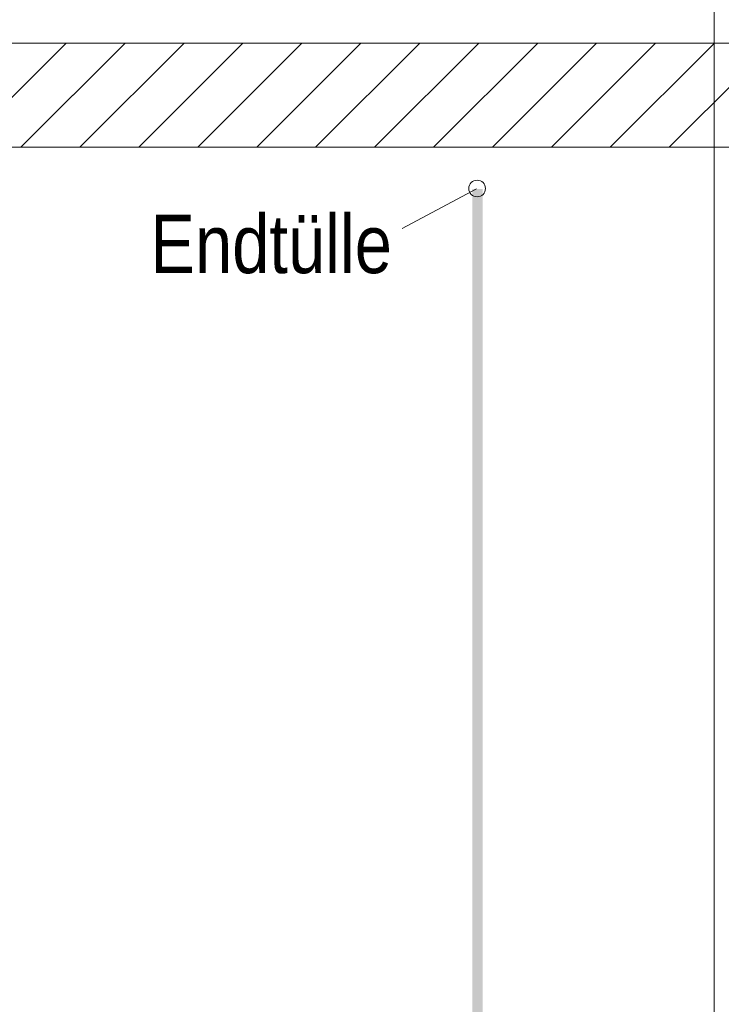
# Model space of a CAD drawing. Extents: x -620 to 3480, y 62 to 1102.
# Tile 122 of 256: x 155 to 172, y 716 to 740. Entities that reach past the tile are written whole.
import ezdxf
from ezdxf.lldxf.tags import DXFTag

# ---------------------------------------------------------------- set-up
doc = ezdxf.new("R2010")
doc.units = 0
doc.layers.get('0').update_dxf_attribs({"lineweight": 13})
for name, color, linetype, lineweight, true_color in [('E_Betonbaudose', 1, 'Continuous', 13, 0xff0000), ('E_Detail_Beschriftung', 7, 'Continuous', 13, 0x009900), ('E_Detail_Wandschraffur', 7, 'Continuous', 5, 0xc0c0c0)]:
    doc.layers.add(name, color=color, linetype=linetype, lineweight=lineweight, true_color=true_color)
doc.layers.add('E_Detail_Linie_Text_Bem', color=7, linetype='Continuous', lineweight=13)
doc.styles.get("Standard").update_dxf_attribs({"font": 'ARIALN.TTF'})
tags = doc.linetypes.add('fein_strichliert', pattern=[4, 1, -2, 1]).pattern_tags.tags
tags[8:9] = [DXFTag(74, 4), DXFTag(75, 0), DXFTag(340, '0'), DXFTag(46, 0.0), DXFTag(50, 0.0), DXFTag(44, 0.0), DXFTag(45, 0.0)]
tags[6:7] = [DXFTag(74, 4), DXFTag(75, 0), DXFTag(340, '0'), DXFTag(46, 0.0), DXFTag(50, 0.0), DXFTag(44, 0.0), DXFTag(45, 0.0)]
tags[4:5] = [DXFTag(74, 4), DXFTag(75, 0), DXFTag(340, '0'), DXFTag(46, 0.0), DXFTag(50, 0.0), DXFTag(44, 0.0), DXFTag(45, 0.0)]
tags = doc.linetypes.add('fein_strichliert-A06G9STX8I', pattern=[4, 1, -2, 1]).pattern_tags.tags
tags[8:9] = [DXFTag(74, 4), DXFTag(75, 0), DXFTag(340, '0'), DXFTag(46, 0.0), DXFTag(50, 0.0), DXFTag(44, 0.0), DXFTag(45, 0.0)]
tags[6:7] = [DXFTag(74, 4), DXFTag(75, 0), DXFTag(340, '0'), DXFTag(46, 0.0), DXFTag(50, 0.0), DXFTag(44, 0.0), DXFTag(45, 0.0)]
tags[4:5] = [DXFTag(74, 4), DXFTag(75, 0), DXFTag(340, '0'), DXFTag(46, 0.0), DXFTag(50, 0.0), DXFTag(44, 0.0), DXFTag(45, 0.0)]

# ---------------------------------------------------------------- blocks, each defined once
blk = doc.blocks.new('Referenz-A06G9SU08I')
at = {"layer": 'E_Betonbaudose', "linetype": 'Continuous', "ltscale": 0.13}
blk.add_circle((166.306, 735.45), 0.2, dxfattribs=at)
at = {"layer": 'E_Detail_Linie_Text_Bem', "linetype": 'fein_strichliert-A06G9STX8I', "ltscale": 0.65}
blk.add_line((171.992, 695.632), (171.992, 748.511), dxfattribs=at)
at = {"layer": 'E_Detail_Linie_Text_Bem', "linetype": 'Continuous', "ltscale": 0.13}
for p, q in [((180.883, 738.94), (129.556, 738.94)), ((129.556, 736.44), (178.383, 736.44)), ((139.949, 736.44), (180.883, 736.44))]:
    blk.add_line(p, q, dxfattribs=at)
at = {"layer": 'E_Detail_Linie_Text_Bem', "color": 0, "linetype": 'Continuous', "ltscale": 0.13}
blk.add_line((164.504, 734.488), (166.294, 735.44), dxfattribs=at)
at = {"layer": 'E_Detail_Linie_Text_Bem', "linetype": 'Continuous', "ltscale": 0.13}
blk.add_solid([(166.441, 735.441), (166.441, 701.44), (166.191, 735.44), (166.191, 701.44)], dxfattribs=at)
at = {"layer": 'E_Detail_Wandschraffur', "linetype": 'ByBlock', "ltscale": 0.13}
for p, q in [((153.945, 736.44), (156.445, 738.94)), ((156.773, 736.44), (159.273, 738.94)), ((159.602, 736.44), (162.102, 738.94)), ((162.43, 736.44), (164.93, 738.94)), ((165.259, 736.44), (167.759, 738.94)), ((168.087, 736.44), (170.587, 738.94)), ((170.915, 736.44), (173.415, 738.94))]:
    blk.add_line(p, q, dxfattribs=at)
at = {"layer": 'E_Detail_Wandschraffur', "linetype": 'fein_strichliert', "ltscale": 0.13}
for p, q in [((155.359, 736.44), (157.859, 738.94)), ((158.188, 736.44), (160.688, 738.94)), ((161.016, 736.44), (163.516, 738.94)), ((163.844, 736.44), (166.344, 738.94)), ((166.673, 736.44), (169.173, 738.94)), ((169.501, 736.44), (172.001, 738.94))]:
    blk.add_line(p, q, dxfattribs=at)
at = {"layer": 'E_Detail_Beschriftung', "linetype": 'Continuous', "ltscale": 0.13, "insert": (158.467, 734.819), "char_height": 1.4, "attachment_point": 1}
blk.add_mtext('{\\fArial Narrow;Endtülle}', dxfattribs=at)

msp = doc.modelspace()

# ---------------------------------------------------------------- block references
at = {"color": 8, "lineweight": 25, "ltscale": 0.25, "true_color": 0x808080}
msp.add_blockref('Referenz-A06G9SU08I', (0, 0), dxfattribs=at)

doc.saveas('drawing.dxf')
